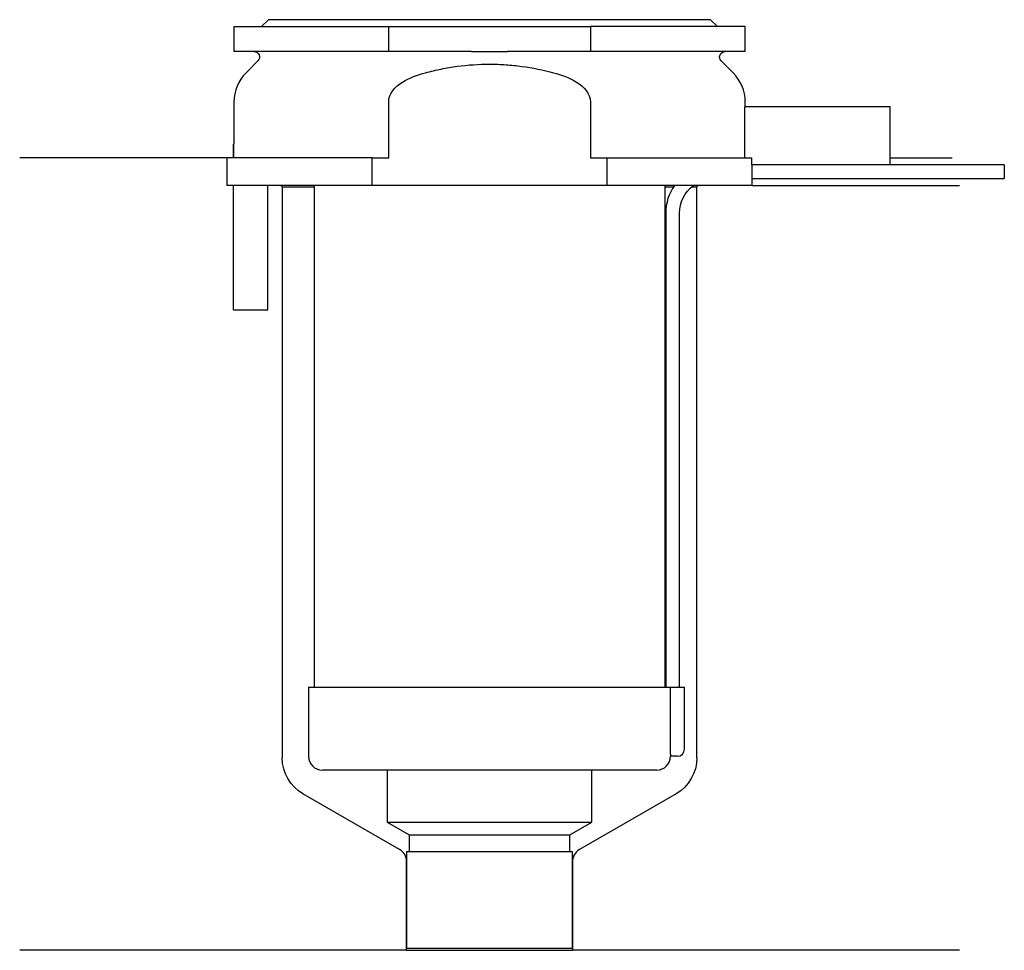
# Model space of a CAD drawing. Header units: millimetres. Extents: x 23.5 to 94.8, y 217 to 284.3.
import ezdxf

# ---------------------------------------------------------------- set-up
doc = ezdxf.new("R2010")
doc.units = ezdxf.units.MM
doc.layers.add('201', color=7, linetype='Continuous')
doc.layers.add('30', color=7, linetype='Continuous')

msp = doc.modelspace()

# ---------------------------------------------------------------- linework, layer by layer
at = {"layer": '201', "color": 113}
for p, q in [((38.526, 274.313), (23.526, 274.313)), ((38.526, 274.313), (38.526, 272.313)), ((86.525, 274.313), (90.992, 274.313)), ((42.426, 272.313), (42.526, 272.213)), ((42.526, 272.213), (44.826, 272.213)), ((42.526, 272.213), (42.526, 230.893)), ((70.225, 272.213), (70.836, 272.213)), ((72.151, 272.213), (72.526, 272.213)), ((72.526, 272.213), (72.626, 272.313)), ((72.526, 230.893), (72.526, 272.213)), ((76.526, 272.313), (91.526, 272.313)), ((51.021, 224.256), (44.026, 228.294)), ((71.026, 228.294), (64.031, 224.256)), ((51.521, 216.967), (51.521, 223.39)), ((63.531, 223.39), (63.531, 216.967)), ((51.521, 216.967), (23.526, 216.967)), ((51.521, 216.967), (63.531, 216.967)), ((91.526, 216.967), (63.531, 216.967))]:
    msp.add_line(p, q, dxfattribs=at)
at = {"layer": '201', "color": 113, "extrusion": (0, 0, -1)}
for centre, start, end in [((-45.526, 230.893), -60, 0), ((-69.526, 230.893), 180, 240)]:
    msp.add_arc(centre, 3, start, end, dxfattribs=at)
at = {"layer": '201', "color": 113}
for centre, start, end in [((50.521, 223.39), 0, 60), ((64.531, 223.39), 120, 180)]:
    msp.add_arc(centre, 1, start, end, dxfattribs=at)
at = {"layer": '30', "color": 113}
for p, q in [((41.526, 284.313), (41.026, 283.813)), ((73.526, 284.313), (41.526, 284.313)), ((74.026, 283.813), (73.526, 284.313)), ((39.026, 283.813), (39.026, 282.013)), ((39.026, 283.813), (50.228, 283.813)), ((50.228, 283.813), (64.823, 283.813)), ((50.228, 282.013), (50.228, 283.813)), ((76.026, 283.813), (64.823, 283.813)), ((64.823, 283.813), (64.823, 282.013)), ((76.026, 282.013), (76.026, 283.813)), ((50.228, 282.013), (39.026, 282.013)), ((56.221, 282.013), (50.228, 282.013)), ((64.823, 282.013), (58.83, 282.013)), ((76.026, 282.013), (64.823, 282.013)), ((40.758, 281.33), (39.904, 280.476)), ((75.147, 280.476), (74.293, 281.33)), ((39.026, 278.355), (39.026, 275.313)), ((50.228, 274.313), (50.228, 278.355)), ((64.823, 278.355), (64.823, 274.313)), ((75.983, 278.013), (75.983, 274.313)), ((86.526, 278.013), (75.983, 278.013)), ((76.026, 278.013), (76.026, 278.355)), ((86.526, 273.813), (86.526, 278.013)), ((38.976, 275.313), (38.976, 274.313)), ((38.976, 275.313), (39.029, 275.313)), ((39.029, 274.313), (39.029, 275.313)), ((49.04, 274.313), (38.526, 274.313)), ((38.526, 274.313), (38.526, 272.313)), ((49.04, 272.313), (49.04, 274.313)), ((49.04, 274.313), (50.228, 274.313)), ((64.823, 274.313), (66.011, 274.313)), ((66.011, 274.313), (66.011, 272.313)), ((66.011, 274.313), (76.484, 274.313)), ((76.484, 274.313), (76.484, 273.813)), ((86.526, 273.813), (76.484, 273.813)), ((94.776, 273.813), (76.525, 273.813)), ((94.776, 273.813), (94.776, 272.813)), ((49.04, 272.313), (38.526, 272.313)), ((38.976, 272.313), (38.976, 263.313)), ((41.476, 263.313), (41.476, 272.313)), ((44.826, 272.313), (44.826, 236.013)), ((66.011, 272.313), (49.04, 272.313)), ((76.526, 272.313), (66.011, 272.313)), ((70.226, 236.013), (70.226, 272.313)), ((76.526, 272.313), (76.526, 272.813)), ((76.526, 272.813), (94.776, 272.813)), ((70.276, 270.313), (70.276, 236.013)), ((71.276, 236.013), (71.276, 270.313)), ((38.976, 263.313), (41.476, 263.313)), ((44.426, 236.013), (44.426, 231.013)), ((44.426, 236.013), (70.599, 236.013)), ((70.599, 236.013), (70.599, 231.513)), ((70.599, 236.013), (71.626, 236.013)), ((71.626, 231.513), (71.626, 236.013)), ((71.126, 231.013), (70.622, 231.013)), ((69.626, 230.013), (45.426, 230.013)), ((50.126, 230.013), (50.126, 226.234)), ((64.926, 226.234), (64.926, 230.013)), ((50.126, 226.234), (51.721, 225.313)), ((50.126, 226.234), (64.926, 226.234)), ((63.331, 225.313), (64.926, 226.234)), ((51.721, 225.313), (63.331, 225.313)), ((51.721, 225.313), (51.721, 224.113)), ((63.331, 224.113), (63.331, 225.313)), ((51.521, 224.113), (51.521, 217.113)), ((51.521, 224.113), (63.531, 224.113)), ((63.531, 217.113), (63.531, 224.113)), ((51.521, 217.113), (63.531, 217.113))]:
    msp.add_line(p, q, dxfattribs=at)
at = {"layer": '30', "color": 113, "extrusion": (0, 0, -1)}
for centre, radius, start, end in [((-40.476, 281.613), 0.4, 90, 225), ((-74.576, 281.613), 0.4, -45, 90), ((-73.776, 270.313), 2.5, 0, 53.11424)]:
    msp.add_arc(centre, radius, start, end, dxfattribs=at)
at = {"layer": '30', "color": 113}
for centre, radius, start, end in [((42.026, 278.355), 3, 135, 180), ((73.026, 278.355), 3, 0, 45), ((73.776, 270.313), 3.5, 145.09201, 180), ((45.426, 231.013), 1, 180, 270), ((69.626, 231.013), 1, -90, 0), ((71.126, 231.513), 0.5, -90, 0)]:
    msp.add_arc(centre, radius, start, end, dxfattribs=at)
for points, knots in [([(56.221, 282.013), (56.651, 282.013), (57.081, 282.01), (57.538, 282.01), (57.566, 282.01), (57.621, 282.01), (57.703, 282.01), (57.896, 282.01), (58.061, 282.011), (58.391, 282.012), (58.61, 282.013), (58.83, 282.013)], [0, 0, 0, 0, 0.5, 0.5, 0.53125, 0.53125, 0.5625, 0.625, 0.75, 0.75, 1, 1, 1, 1]), ([(52.888, 280.476), (53.077, 280.526), (53.269, 280.573), (53.652, 280.663), (53.843, 280.704), (54.42, 280.82), (54.805, 280.885), (55.965, 281.043), (56.743, 281.097), (57.723, 281.097), (57.919, 281.094), (58.312, 281.08), (58.509, 281.07), (59.098, 281.029), (59.487, 280.989), (60.647, 280.83), (61.41, 280.674), (62.163, 280.476)], [0, 0, 0, 0, 0.0625, 0.0625, 0.125, 0.125, 0.25, 0.25, 0.5, 0.5, 0.5625, 0.5625, 0.625, 0.625, 0.75, 0.75, 1, 1, 1, 1]), ([(50.228, 278.355), (50.228, 278.964), (50.71, 279.471), (51.729, 280.118), (52.309, 280.324), (52.888, 280.476)], [0, 0, 0, 0, 0.5, 0.5, 1, 1, 1, 1]), ([(62.163, 280.476), (62.746, 280.323), (63.311, 280.124), (64.343, 279.471), (64.823, 278.966), (64.823, 278.355)], [0, 0, 0, 0, 0.5, 0.5, 1, 1, 1, 1]), ([(76.526, 272.813), (76.525, 272.829), (76.525, 272.839), (76.524, 272.864), (76.524, 272.879), (76.523, 272.915), (76.523, 272.936), (76.521, 273.006), (76.52, 273.061), (76.519, 273.182), (76.519, 273.247), (76.519, 273.345), (76.519, 273.378), (76.519, 273.443), (76.52, 273.474), (76.52, 273.534), (76.521, 273.564), (76.521, 273.618), (76.522, 273.643), (76.523, 273.69), (76.523, 273.71), (76.524, 273.747), (76.524, 273.762), (76.525, 273.787), (76.525, 273.797), (76.525, 273.809), (76.526, 273.814)], [0, 0, 0, 0, 0.124953, 0.124953, 0.18743, 0.18743, 0.249906, 0.249906, 0.37486, 0.37486, 0.499813, 0.499813, 0.562289, 0.562289, 0.624766, 0.624766, 0.687243, 0.687243, 0.749719, 0.749719, 0.812196, 0.812196, 0.874672, 0.874672, 0.937149, 1, 1, 1, 1]), ([(70.599, 231.513), (70.599, 231.458), (70.6, 231.402), (70.602, 231.297), (70.604, 231.247), (70.607, 231.161), (70.61, 231.123), (70.614, 231.063), (70.616, 231.041), (70.618, 231.028), (70.619, 231.018), (70.621, 231.013)], [0, 0, 0, 0, 0.208202, 0.208202, 0.416635, 0.416635, 0.625338, 0.625338, 0.835614, 0.835614, 1, 1, 1, 1])]:
    msp.add_open_spline(points, degree=3, knots=knots, dxfattribs=at)

doc.saveas('drawing.dxf')
